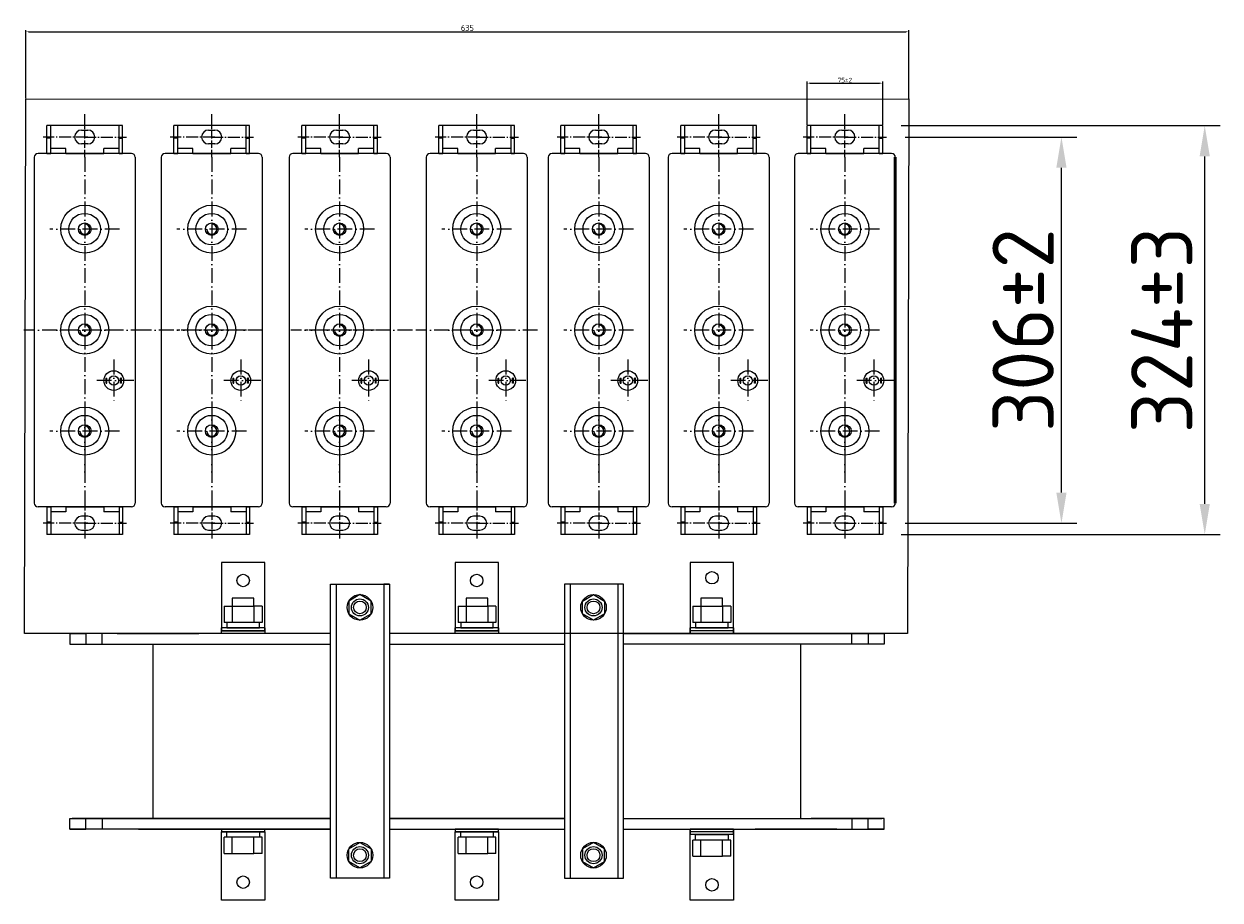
# Model space of a CAD drawing. Header units: millimetres. Extents: x -1183 to 1924, y -376 to 1439.
# Tile 1 of 6: x -1183 to -207, y -376 to 338. Entities that reach past the tile are written whole.
import ezdxf

# ---------------------------------------------------------------- set-up
doc = ezdxf.new("R2010")
doc.units = ezdxf.units.MM
for name, pattern in [('ACAD_ISO10W100', [18, 12, -3, 0, -3]), ('GEN7', [13.75, 9.75, -1.5, 1, -1.5]), ('GEN7A', [7.625, 6, -0.75, 0.125, -0.75])]:
    doc.linetypes.add(name, pattern=pattern)
doc.layers.get('0').update_dxf_attribs({"lineweight": 50})
doc.layers.add('02细实线', color=3, linetype='Continuous', lineweight=15)
doc.layers.add('05细中心线', color=7, linetype='ACAD_ISO10W100', lineweight=15)
doc.layers.add('7', color=4, linetype='GEN7')
doc.layers.add('7A', color=4, linetype='GEN7A')
doc.styles.add('GOST-2.304_Type-B', font='GOST Common.ttf')
doc.dimstyles.new('ISO-25', dxfattribs={"dimtxt": 5, "dimasz": 2.5, "dimexe": 1.25, "dimexo": 0.625, "dimtad": 1, "dimtoh": 1, "dimdec": 0, "dimtxsty": 'GOST-2.304_Type-B', "dimcen": 2.5, "dimadec": 0, "dimazin": 0, "dimtfac": 1, "dimtdec": 0, "dimtmove": 1, "dimatfit": 3, "dimfxl": 1, "dimarcsym": 0})

# ---------------------------------------------------------------- blocks, each defined once
blk = doc.blocks.new('*D184')
at = {"color": 0, "lineweight": -2}
for p, q in [((-1180.96, 277.27), (-1180.96, 332.86)), ((-1178.46, 331.61), (-463.65, 331.61)), ((-461.15, 277.31), (-461.15, 332.86))]:
    blk.add_line(p, q, dxfattribs=at)
at = {"color": 0}
for points in [[(-1178.46, 332.03), (-1178.46, 331.19), (-1180.96, 331.61)], [(-463.65, 332.03), (-463.65, 331.19), (-461.15, 331.61)]]:
    blk.add_solid(points, dxfattribs=at)
at = {"layer": 'Defpoints', "color": 0}
for p in [(-461.15, 331.61), (-1180.96, 276.65), (-461.15, 276.69)]:
    blk.add_point(p, dxfattribs=at)
at = {"color": 0, "lineweight": 0, "insert": (-821.05, 334.74), "char_height": 5, "attachment_point": 5, "style": 'GOST-2.304_Type-B'}
blk.add_mtext('635', dxfattribs=at)
blk = doc.blocks.new('*D236')
at = {"color": 0, "lineweight": -2, "transparency": 16777216}
for p, q in [((-464.18, 245.86), (-324.21, 245.86)), ((-336.71, -43.88), (-336.71, 220.86)), ((-464.18, -68.88), (-324.21, -68.88))]:
    blk.add_line(p, q, dxfattribs=at)
at = {"color": 0, "transparency": 16777216}
for points in [[(-340.88, 220.86), (-332.54, 220.86), (-336.71, 245.86)], [(-340.88, -43.88), (-332.54, -43.88), (-336.71, -68.88)]]:
    blk.add_solid(points, dxfattribs=at)
at = {"layer": 'Defpoints', "color": 0, "transparency": 16777216}
for p in [(-470.43, 245.86), (-336.71, 245.86), (-470.43, -68.88)]:
    blk.add_point(p, dxfattribs=at)
at = {"color": 0, "lineweight": 0, "transparency": 16777216, "insert": (-367.96, 88.49), "char_height": 50, "attachment_point": 5, "rotation": 90, "style": 'GOST-2.304_Type-B'}
blk.add_mtext('306±2', dxfattribs=at)
blk = doc.blocks.new('*D235')
at = {"color": 0, "lineweight": -2, "transparency": 16777216}
for p, q in [((-467.27, 255.12), (-207.38, 255.12)), ((-219.88, -53.14), (-219.88, 230.12)), ((-467.27, -78.14), (-207.38, -78.14))]:
    blk.add_line(p, q, dxfattribs=at)
at = {"color": 0, "transparency": 16777216}
for points in [[(-224.05, 230.12), (-215.72, 230.12), (-219.88, 255.12)], [(-224.05, -53.14), (-215.72, -53.14), (-219.88, -78.14)]]:
    blk.add_solid(points, dxfattribs=at)
at = {"layer": 'Defpoints', "color": 0, "transparency": 16777216}
for p in [(-473.52, 255.12), (-219.88, 255.12), (-473.52, -78.14)]:
    blk.add_point(p, dxfattribs=at)
at = {"color": 0, "lineweight": 0, "transparency": 16777216, "insert": (-254.88, 88.49), "char_height": 50, "attachment_point": 5, "rotation": 90, "style": 'GOST-2.304_Type-B'}
blk.add_mtext('324±3', dxfattribs=at)
blk = doc.blocks.new('*D185')
at = {"color": 0, "lineweight": -2}
for p, q in [((-544.14, 255.75), (-544.14, 290.99)), ((-541.64, 289.74), (-484.93, 289.74)), ((-482.43, 255.75), (-482.43, 290.99))]:
    blk.add_line(p, q, dxfattribs=at)
at = {"color": 0}
for points in [[(-541.64, 290.16), (-541.64, 289.33), (-544.14, 289.74)], [(-484.93, 290.16), (-484.93, 289.33), (-482.43, 289.74)]]:
    blk.add_solid(points, dxfattribs=at)
at = {"layer": 'Defpoints', "color": 0}
for p in [(-482.43, 289.74), (-544.14, 255.12), (-482.43, 255.12)]:
    blk.add_point(p, dxfattribs=at)
at = {"color": 0, "lineweight": 0, "insert": (-513.28, 292.24), "char_height": 5, "attachment_point": 5, "style": 'GOST-2.304_Type-B'}
blk.add_mtext('{\\H0.75x;75±2}', dxfattribs=at)

msp = doc.modelspace()

# ---------------------------------------------------------------- linework, layer by layer
at = {"lineweight": 0}
for p, q in [((-1132.98, 258.21), (-1132.98, 264.38)), ((-1029.44, 258.21), (-1029.44, 264.38)), ((-925.19, 258.21), (-925.19, 264.38)), ((-813.43, 258.21), (-813.43, 264.38)), ((-713.91, 258.21), (-713.91, 264.38)), ((-616.15, 258.21), (-616.15, 264.38)), ((-513.28, 258.21), (-513.28, 264.38)), ((-1174.12, 229.41), (-1174.12, -52.43)), ((-1094.92, 232.49), (-1171.04, 232.49)), ((-1091.84, 229.41), (-1091.84, -52.43)), ((-1070.58, 229.41), (-1070.58, -52.43)), ((-991.38, 232.49), (-1067.5, 232.49)), ((-988.3, 229.41), (-988.3, -52.43)), ((-966.34, 229.41), (-966.34, -52.43)), ((-887.14, 232.49), (-963.25, 232.49)), ((-884.05, 229.41), (-884.05, -52.43)), ((-854.57, 229.41), (-854.57, -52.43)), ((-775.37, 232.49), (-851.48, 232.49)), ((-772.28, 229.41), (-772.28, -52.43)), ((-755.06, 229.41), (-755.06, -52.43)), ((-675.85, 232.49), (-751.97, 232.49)), ((-672.77, 229.41), (-672.77, -52.43)), ((-657.29, 229.41), (-657.29, -52.43)), ((-578.09, 232.49), (-654.21, 232.49)), ((-575.01, 229.41), (-575.01, -52.43)), ((-554.43, 229.41), (-554.43, -52.43)), ((-475.23, 232.49), (-551.34, 232.49)), ((-1132.98, -7.25), (-1132.98, -13.42)), ((-1029.44, -7.25), (-1029.44, -13.42)), ((-925.19, -7.25), (-925.19, -13.42)), ((-813.43, -7.25), (-813.43, -13.42)), ((-713.91, -7.25), (-713.91, -13.42)), ((-616.15, -7.25), (-616.15, -13.42)), ((-513.28, -7.25), (-513.28, -13.42)), ((-1094.92, -55.51), (-1171.04, -55.51)), ((-991.38, -55.51), (-1067.5, -55.51)), ((-887.14, -55.51), (-963.25, -55.51)), ((-775.37, -55.51), (-851.48, -55.51)), ((-675.85, -55.51), (-751.97, -55.51)), ((-578.09, -55.51), (-654.21, -55.51)), ((-475.23, -55.51), (-551.34, -55.51)), ((-928.1, -118.6), (-928.1, -358.23)), ((-884.59, -118.6), (-889.19, -118.6)), ((-889.19, -118.6), (-889.19, -358.23)), ((-737.25, -118.6), (-737.25, -358.23)), ((-698.34, -118.6), (-698.34, -358.23)), ((-995.03, -129.95), (-1012.68, -129.95)), ((-1012.68, -129.95), (-1012.68, -136.56)), ((-995.03, -136.56), (-995.03, -129.95)), ((-804.39, -129.95), (-822.04, -129.95)), ((-822.04, -129.95), (-822.04, -136.56)), ((-804.39, -136.56), (-804.39, -129.95)), ((-612.93, -129.95), (-630.58, -129.95)), ((-630.58, -129.95), (-630.58, -136.56)), ((-612.93, -136.56), (-612.93, -129.95)), ((-1019.3, -136.56), (-1012.68, -136.56)), ((-1019.3, -136.56), (-1019.3, -136.56)), ((-1019.3, -136.56), (-1019.3, -149.8)), ((-1012.68, -136.56), (-1012.68, -149.8)), ((-1012.68, -136.56), (-995.03, -136.56)), ((-988.42, -136.56), (-995.03, -136.56)), ((-995.03, -136.56), (-995.03, -149.8)), ((-988.42, -136.56), (-988.42, -149.8)), ((-828.66, -136.56), (-822.04, -136.56)), ((-828.66, -136.56), (-828.66, -136.56)), ((-828.66, -136.56), (-828.66, -149.8)), ((-822.04, -136.56), (-822.04, -149.8)), ((-822.04, -136.56), (-804.39, -136.56)), ((-797.77, -136.56), (-804.39, -136.56)), ((-804.39, -136.56), (-804.39, -149.8)), ((-797.77, -136.56), (-797.77, -149.8)), ((-637.2, -136.56), (-630.58, -136.56)), ((-637.2, -136.56), (-637.2, -136.56)), ((-637.2, -136.56), (-637.2, -149.8)), ((-630.58, -136.56), (-630.58, -149.8)), ((-630.58, -136.56), (-612.93, -136.56)), ((-606.31, -136.56), (-612.93, -136.56)), ((-612.93, -136.56), (-612.93, -149.8)), ((-606.31, -136.56), (-606.31, -149.8)), ((-1021.51, -156.42), (-1021.51, -154.21)), ((-986.21, -154.21), (-1021.51, -154.21)), ((-988.42, -149.8), (-1019.3, -149.8)), ((-986.21, -154.21), (-986.21, -156.42)), ((-830.87, -156.42), (-830.87, -154.21)), ((-795.57, -154.21), (-830.87, -154.21)), ((-797.77, -149.8), (-828.66, -149.8)), ((-795.57, -154.21), (-795.57, -156.42)), ((-639.4, -156.42), (-639.4, -154.21)), ((-604.1, -154.21), (-639.4, -154.21)), ((-606.31, -149.8), (-637.2, -149.8)), ((-604.1, -154.21), (-604.1, -156.42)), ((-932.69, -158.63), (-1145.25, -158.63)), ((-1145.25, -158.63), (-1132.02, -158.63)), ((-1145.25, -158.63), (-1145.25, -167.45)), ((-1132.02, -158.63), (-1132.02, -167.45)), ((-1118.78, -167.45), (-1118.78, -158.63)), ((-1106.64, -158.63), (-1040.09, -158.63)), ((-986.21, -156.42), (-1021.51, -156.42)), ((-1021.51, -158.63), (-1021.51, -156.42)), ((-986.21, -158.63), (-1021.51, -158.63)), ((-986.21, -156.42), (-986.21, -158.63)), ((-741.84, -158.63), (-884.59, -158.63)), ((-795.57, -156.42), (-830.87, -156.42)), ((-830.87, -158.63), (-830.87, -156.42)), ((-795.57, -158.63), (-830.87, -158.63)), ((-795.57, -156.42), (-795.57, -158.63)), ((-540.72, -158.63), (-693.74, -158.63)), ((-693.74, -158.63), (-481.18, -158.63)), ((-604.1, -156.42), (-639.4, -156.42)), ((-639.4, -158.63), (-639.4, -156.42)), ((-604.1, -158.63), (-639.4, -158.63)), ((-604.1, -156.42), (-604.1, -158.63)), ((-519.8, -158.63), (-586.35, -158.63)), ((-507.66, -167.45), (-507.66, -158.63)), ((-481.18, -158.63), (-494.42, -158.63)), ((-494.42, -158.63), (-494.42, -167.45)), ((-481.18, -158.63), (-481.18, -167.45)), ((-1145.25, -167.45), (-1077.14, -167.45)), ((-1132.02, -167.45), (-1118.78, -167.45)), ((-1132.02, -167.45), (-1118.78, -167.45)), ((-481.18, -167.45), (-549.29, -167.45)), ((-494.42, -167.45), (-507.66, -167.45)), ((-494.42, -167.45), (-507.66, -167.45)), ((-1145.25, -309.38), (-1089.1, -309.38)), ((-1145.25, -318.21), (-1145.25, -309.38)), ((-932.69, -309.38), (-1143.34, -309.38)), ((-1132.02, -318.21), (-1132.02, -309.38)), ((-1132.02, -309.38), (-1118.78, -309.38)), ((-1132.02, -309.38), (-1118.78, -309.38)), ((-1118.78, -309.38), (-1118.78, -318.21)), ((-1089.1, -309.38), (-932.69, -309.38)), ((-884.59, -309.38), (-741.84, -309.38)), ((-693.74, -309.38), (-483.09, -309.38)), ((-481.18, -309.38), (-540.72, -309.38)), ((-494.42, -309.38), (-507.66, -309.38)), ((-494.42, -309.38), (-507.66, -309.38)), ((-507.66, -309.38), (-507.66, -318.21)), ((-494.42, -318.21), (-494.42, -309.38)), ((-481.18, -318.21), (-481.18, -309.38)), ((-932.69, -318.21), (-1145.25, -318.21)), ((-1145.25, -318.21), (-1132.02, -318.21)), ((-932.69, -318.21), (-1143.34, -318.21)), ((-1089.1, -318.21), (-932.69, -318.21)), ((-986.21, -318.21), (-1021.51, -318.21)), ((-1021.51, -318.21), (-1021.51, -320.41)), ((-986.21, -320.41), (-1021.51, -320.41)), ((-986.21, -320.41), (-986.21, -318.21)), ((-884.59, -318.21), (-741.84, -318.21)), ((-795.57, -318.21), (-830.87, -318.21)), ((-830.87, -318.21), (-830.87, -320.41)), ((-795.57, -320.41), (-830.87, -320.41)), ((-795.57, -320.41), (-795.57, -318.21)), ((-693.74, -318.21), (-483.09, -318.21)), ((-693.74, -318.21), (-481.18, -318.21)), ((-604.1, -318.21), (-639.41, -318.21)), ((-639.41, -318.21), (-639.41, -320.41)), ((-604.1, -320.41), (-639.41, -320.41)), ((-639.41, -320.41), (-639.41, -322.62)), ((-604.1, -320.41), (-604.1, -318.21)), ((-604.1, -322.62), (-604.1, -320.41)), ((-519.8, -318.21), (-586.35, -318.21)), ((-481.18, -318.21), (-494.42, -318.21)), ((-1019.31, -338.06), (-1019.31, -324.82)), ((-988.42, -324.82), (-1019.31, -324.82)), ((-1012.69, -338.06), (-1012.69, -324.82)), ((-995.04, -338.06), (-995.04, -324.82)), ((-988.42, -338.06), (-988.42, -324.82)), ((-828.67, -338.06), (-828.67, -324.82)), ((-797.78, -324.82), (-828.67, -324.82)), ((-822.05, -338.06), (-822.05, -324.82)), ((-804.4, -338.06), (-804.4, -324.82)), ((-797.78, -338.06), (-797.78, -324.82)), ((-604.1, -322.62), (-639.41, -322.62)), ((-637.2, -340.27), (-637.2, -327.03)), ((-606.31, -327.03), (-637.2, -327.03)), ((-630.58, -340.27), (-630.58, -327.03)), ((-612.93, -340.27), (-612.93, -327.03)), ((-606.31, -340.27), (-606.31, -327.03)), ((-1019.31, -338.06), (-1012.69, -338.06)), ((-1019.31, -338.06), (-1019.31, -338.06)), ((-1012.69, -338.06), (-995.04, -338.06)), ((-988.42, -338.06), (-995.04, -338.06)), ((-828.67, -338.06), (-822.05, -338.06)), ((-828.67, -338.06), (-828.67, -338.06)), ((-822.05, -338.06), (-804.4, -338.06)), ((-797.78, -338.06), (-804.4, -338.06)), ((-637.2, -340.27), (-630.58, -340.27)), ((-637.2, -340.27), (-637.2, -340.27)), ((-630.58, -340.27), (-612.93, -340.27)), ((-606.31, -340.27), (-612.93, -340.27))]:
    msp.add_line(p, q, dxfattribs=at)
at = {"color": 0, "lineweight": 0}
for p, q in [((-1163.84, 232.49), (-1163.84, 255.12)), ((-1102.12, 255.12), (-1163.84, 255.12)), ((-1160.66, 232.49), (-1160.66, 254.73)), ((-1105.01, 232.49), (-1105.01, 255.12)), ((-1102.12, 232.49), (-1102.12, 255.12)), ((-1060.3, 232.49), (-1060.3, 255.12)), ((-998.58, 255.12), (-1060.3, 255.12)), ((-1057.12, 232.49), (-1057.12, 254.73)), ((-1001.47, 232.49), (-1001.47, 255.12)), ((-998.58, 232.49), (-998.58, 255.12)), ((-956.05, 232.49), (-956.05, 255.12)), ((-894.34, 255.12), (-956.05, 255.12)), ((-952.87, 232.49), (-952.87, 254.73)), ((-897.22, 232.49), (-897.22, 255.12)), ((-894.34, 232.49), (-894.34, 255.12)), ((-844.28, 232.49), (-844.28, 255.12)), ((-782.57, 255.12), (-844.28, 255.12)), ((-841.1, 232.49), (-841.1, 254.73)), ((-785.45, 232.49), (-785.45, 255.12)), ((-782.57, 232.49), (-782.57, 255.12)), ((-744.77, 232.49), (-744.77, 255.12)), ((-683.05, 255.12), (-744.77, 255.12)), ((-741.59, 232.49), (-741.59, 254.73)), ((-685.94, 232.49), (-685.94, 255.12)), ((-683.05, 232.49), (-683.05, 255.12)), ((-647.01, 232.49), (-647.01, 255.12)), ((-585.29, 255.12), (-647.01, 255.12)), ((-643.83, 232.49), (-643.83, 254.73)), ((-588.17, 232.49), (-588.17, 255.12)), ((-585.29, 232.49), (-585.29, 255.12)), ((-544.14, 232.49), (-544.14, 255.12)), ((-482.43, 255.12), (-544.14, 255.12)), ((-540.96, 232.49), (-540.96, 254.73)), ((-485.31, 232.49), (-485.31, 255.12)), ((-482.43, 232.49), (-482.43, 255.12)), ((-1160.66, 244.84), (-1163.84, 244.84)), ((-1160.66, 232.49), (-1160.66, 244.84)), ((-1135.55, 251.52), (-1130.41, 251.52)), ((-1105.01, 232.49), (-1105.01, 244.84)), ((-1105.01, 244.84), (-1102.12, 244.84)), ((-1102.12, 232.49), (-1102.12, 245.35)), ((-1057.12, 244.84), (-1060.3, 244.84)), ((-1057.12, 232.49), (-1057.12, 244.84)), ((-1032.01, 251.52), (-1026.87, 251.52)), ((-1001.47, 232.49), (-1001.47, 244.84)), ((-1001.47, 244.84), (-998.58, 244.84)), ((-998.58, 232.49), (-998.58, 245.35)), ((-952.87, 244.84), (-956.05, 244.84)), ((-952.87, 232.49), (-952.87, 244.84)), ((-927.77, 251.52), (-922.62, 251.52)), ((-897.22, 232.49), (-897.22, 244.84)), ((-897.22, 244.84), (-894.34, 244.84)), ((-894.34, 232.49), (-894.34, 245.35)), ((-841.1, 244.84), (-844.28, 244.84)), ((-841.1, 232.49), (-841.1, 244.84)), ((-816, 251.52), (-810.85, 251.52)), ((-785.45, 232.49), (-785.45, 244.84)), ((-785.45, 244.84), (-782.57, 244.84)), ((-782.57, 232.49), (-782.57, 245.35)), ((-741.59, 244.84), (-744.77, 244.84)), ((-741.59, 232.49), (-741.59, 244.84)), ((-716.48, 251.52), (-711.34, 251.52)), ((-685.94, 232.49), (-685.94, 244.84)), ((-685.94, 244.84), (-683.05, 244.84)), ((-683.05, 232.49), (-683.05, 245.35)), ((-643.83, 244.84), (-647.01, 244.84)), ((-643.83, 232.49), (-643.83, 244.84)), ((-618.72, 251.52), (-613.58, 251.52)), ((-588.17, 232.49), (-588.17, 244.84)), ((-588.17, 244.84), (-585.29, 244.84)), ((-585.29, 232.49), (-585.29, 245.35)), ((-540.96, 244.84), (-544.14, 244.84)), ((-540.96, 232.49), (-540.96, 244.84)), ((-515.86, 251.52), (-510.71, 251.52)), ((-485.31, 232.49), (-485.31, 244.84)), ((-485.31, 244.84), (-482.43, 244.84)), ((-482.43, 232.49), (-482.43, 245.35)), ((-1148.41, 236.61), (-1160.66, 236.61)), ((-1148.41, 232.49), (-1148.41, 236.61)), ((-1130.41, 240.21), (-1135.55, 240.21)), ((-1117.55, 232.49), (-1117.55, 236.61)), ((-1105.01, 236.61), (-1117.55, 236.61)), ((-1105.01, 232.49), (-1105.01, 236.61)), ((-1044.87, 236.61), (-1057.12, 236.61)), ((-1044.87, 232.49), (-1044.87, 236.61)), ((-1026.87, 240.21), (-1032.01, 240.21)), ((-1014.01, 232.49), (-1014.01, 236.61)), ((-1001.47, 236.61), (-1014.01, 236.61)), ((-1001.47, 232.49), (-1001.47, 236.61)), ((-940.62, 236.61), (-952.87, 236.61)), ((-940.62, 232.49), (-940.62, 236.61)), ((-922.62, 240.21), (-927.77, 240.21)), ((-909.77, 232.49), (-909.77, 236.61)), ((-897.22, 236.61), (-909.77, 236.61)), ((-897.22, 232.49), (-897.22, 236.61)), ((-828.85, 236.61), (-841.1, 236.61)), ((-828.85, 232.49), (-828.85, 236.61)), ((-810.85, 240.21), (-816, 240.21)), ((-798, 232.49), (-798, 236.61)), ((-785.45, 236.61), (-798, 236.61)), ((-785.45, 232.49), (-785.45, 236.61)), ((-729.34, 236.61), (-741.59, 236.61)), ((-729.34, 232.49), (-729.34, 236.61)), ((-711.34, 240.21), (-716.48, 240.21)), ((-698.48, 232.49), (-698.48, 236.61)), ((-685.94, 236.61), (-698.48, 236.61)), ((-685.94, 232.49), (-685.94, 236.61)), ((-631.58, 236.61), (-643.83, 236.61)), ((-631.58, 232.49), (-631.58, 236.61)), ((-613.58, 240.21), (-618.72, 240.21)), ((-600.72, 232.49), (-600.72, 236.61)), ((-588.17, 236.61), (-600.72, 236.61)), ((-588.17, 232.49), (-588.17, 236.61)), ((-528.71, 236.61), (-540.96, 236.61)), ((-528.71, 232.49), (-528.71, 236.61)), ((-510.71, 240.21), (-515.86, 240.21)), ((-497.86, 232.49), (-497.86, 236.61)), ((-485.31, 236.61), (-497.86, 236.61)), ((-485.31, 232.49), (-485.31, 236.61)), ((-1163.84, 232.49), (-1160.66, 232.49)), ((-1148.41, 232.49), (-1117.55, 232.49)), ((-1132.98, 232.49), (-1148.41, 232.49)), ((-1105.01, 232.49), (-1102.12, 232.49)), ((-1060.3, 232.49), (-1057.12, 232.49)), ((-1044.87, 232.49), (-1014.01, 232.49)), ((-1029.44, 232.49), (-1044.87, 232.49)), ((-1001.47, 232.49), (-998.58, 232.49)), ((-956.05, 232.49), (-952.87, 232.49)), ((-940.62, 232.49), (-909.77, 232.49)), ((-925.19, 232.49), (-940.62, 232.49)), ((-897.22, 232.49), (-894.34, 232.49)), ((-844.28, 232.49), (-841.1, 232.49)), ((-828.85, 232.49), (-798, 232.49)), ((-813.43, 232.49), (-828.85, 232.49)), ((-785.45, 232.49), (-782.57, 232.49)), ((-744.77, 232.49), (-741.59, 232.49)), ((-729.34, 232.49), (-698.48, 232.49)), ((-713.91, 232.49), (-729.34, 232.49)), ((-685.94, 232.49), (-683.05, 232.49)), ((-647.01, 232.49), (-643.83, 232.49)), ((-631.58, 232.49), (-600.72, 232.49)), ((-616.15, 232.49), (-631.58, 232.49)), ((-588.17, 232.49), (-585.29, 232.49)), ((-544.14, 232.49), (-540.96, 232.49)), ((-528.71, 232.49), (-497.86, 232.49)), ((-513.28, 232.49), (-528.71, 232.49)), ((-485.31, 232.49), (-482.43, 232.49)), ((-1115.55, 45.36), (-1115.55, 49.47)), ((-1115.55, 49.47), (-1114.86, 49.47)), ((-1114.86, 45.36), (-1114.86, 49.47)), ((-1103.77, 45.36), (-1103.77, 49.47)), ((-1103.08, 49.47), (-1103.77, 49.47)), ((-1103.08, 45.36), (-1103.08, 49.47)), ((-1012.01, 45.36), (-1012.01, 49.47)), ((-1012.01, 49.47), (-1011.32, 49.47)), ((-1011.32, 45.36), (-1011.32, 49.47)), ((-1000.23, 45.36), (-1000.23, 49.47)), ((-999.54, 49.47), (-1000.23, 49.47)), ((-999.54, 45.36), (-999.54, 49.47)), ((-907.76, 45.36), (-907.76, 49.47)), ((-907.76, 49.47), (-907.08, 49.47)), ((-907.08, 45.36), (-907.08, 49.47)), ((-895.98, 45.36), (-895.98, 49.47)), ((-895.29, 49.47), (-895.98, 49.47)), ((-895.29, 45.36), (-895.29, 49.47)), ((-795.99, 45.36), (-795.99, 49.47)), ((-795.99, 49.47), (-795.31, 49.47)), ((-795.31, 45.36), (-795.31, 49.47)), ((-784.21, 45.36), (-784.21, 49.47)), ((-783.53, 49.47), (-784.21, 49.47)), ((-783.53, 45.36), (-783.53, 49.47)), ((-696.48, 45.36), (-696.48, 49.47)), ((-696.48, 49.47), (-695.79, 49.47)), ((-695.79, 45.36), (-695.79, 49.47)), ((-684.7, 45.36), (-684.7, 49.47)), ((-684.01, 49.47), (-684.7, 49.47)), ((-684.01, 45.36), (-684.01, 49.47)), ((-598.72, 45.36), (-598.72, 49.47)), ((-598.72, 49.47), (-598.03, 49.47)), ((-598.03, 45.36), (-598.03, 49.47)), ((-586.93, 45.36), (-586.93, 49.47)), ((-586.25, 49.47), (-586.93, 49.47)), ((-586.25, 45.36), (-586.25, 49.47)), ((-495.85, 45.36), (-495.85, 49.47)), ((-495.85, 49.47), (-495.17, 49.47)), ((-495.17, 45.36), (-495.17, 49.47)), ((-484.07, 45.36), (-484.07, 49.47)), ((-483.38, 49.47), (-484.07, 49.47)), ((-483.38, 45.36), (-483.38, 49.47)), ((-1115.55, 45.36), (-1114.86, 45.36)), ((-1103.08, 45.36), (-1103.77, 45.36)), ((-1012.01, 45.36), (-1011.32, 45.36)), ((-999.54, 45.36), (-1000.23, 45.36)), ((-907.76, 45.36), (-907.08, 45.36)), ((-895.29, 45.36), (-895.98, 45.36)), ((-795.99, 45.36), (-795.31, 45.36)), ((-783.53, 45.36), (-784.21, 45.36)), ((-696.48, 45.36), (-695.79, 45.36)), ((-684.01, 45.36), (-684.7, 45.36)), ((-598.72, 45.36), (-598.03, 45.36)), ((-586.25, 45.36), (-586.93, 45.36)), ((-495.85, 45.36), (-495.17, 45.36)), ((-483.38, 45.36), (-484.07, 45.36)), ((-1163.84, -55.51), (-1163.84, -78.14)), ((-1163.84, -55.51), (-1160.66, -55.51)), ((-1160.66, -55.51), (-1160.66, -77.75)), ((-1160.66, -55.51), (-1160.66, -67.86)), ((-1148.41, -55.51), (-1117.55, -55.51)), ((-1148.41, -55.51), (-1148.41, -59.63)), ((-1132.98, -55.51), (-1148.41, -55.51)), ((-1117.55, -55.51), (-1117.55, -59.63)), ((-1105.01, -55.51), (-1105.01, -78.14)), ((-1105.01, -55.51), (-1105.01, -67.86)), ((-1105.01, -55.51), (-1105.01, -59.63)), ((-1105.01, -55.51), (-1102.12, -55.51)), ((-1102.12, -55.51), (-1102.12, -78.14)), ((-1102.12, -55.51), (-1102.12, -68.37)), ((-1060.3, -55.51), (-1060.3, -78.14)), ((-1060.3, -55.51), (-1057.12, -55.51)), ((-1057.12, -55.51), (-1057.12, -77.75)), ((-1057.12, -55.51), (-1057.12, -67.86)), ((-1044.87, -55.51), (-1014.01, -55.51)), ((-1044.87, -55.51), (-1044.87, -59.63)), ((-1029.44, -55.51), (-1044.87, -55.51)), ((-1014.01, -55.51), (-1014.01, -59.63)), ((-1001.47, -55.51), (-1001.47, -78.14)), ((-1001.47, -55.51), (-1001.47, -67.86)), ((-1001.47, -55.51), (-1001.47, -59.63)), ((-1001.47, -55.51), (-998.58, -55.51)), ((-998.58, -55.51), (-998.58, -78.14)), ((-998.58, -55.51), (-998.58, -68.37)), ((-956.05, -55.51), (-956.05, -78.14)), ((-956.05, -55.51), (-952.87, -55.51)), ((-952.87, -55.51), (-952.87, -77.75)), ((-952.87, -55.51), (-952.87, -67.86)), ((-940.62, -55.51), (-909.77, -55.51)), ((-940.62, -55.51), (-940.62, -59.63)), ((-925.19, -55.51), (-940.62, -55.51)), ((-909.77, -55.51), (-909.77, -59.63)), ((-897.22, -55.51), (-897.22, -78.14)), ((-897.22, -55.51), (-897.22, -67.86)), ((-897.22, -55.51), (-897.22, -59.63)), ((-897.22, -55.51), (-894.34, -55.51)), ((-894.34, -55.51), (-894.34, -78.14)), ((-894.34, -55.51), (-894.34, -68.37)), ((-844.28, -55.51), (-844.28, -78.14)), ((-844.28, -55.51), (-841.1, -55.51)), ((-841.1, -55.51), (-841.1, -77.75)), ((-841.1, -55.51), (-841.1, -67.86)), ((-828.85, -55.51), (-798, -55.51)), ((-828.85, -55.51), (-828.85, -59.63)), ((-813.43, -55.51), (-828.85, -55.51)), ((-798, -55.51), (-798, -59.63)), ((-785.45, -55.51), (-785.45, -78.14)), ((-785.45, -55.51), (-785.45, -67.86)), ((-785.45, -55.51), (-785.45, -59.63)), ((-785.45, -55.51), (-782.57, -55.51)), ((-782.57, -55.51), (-782.57, -78.14)), ((-782.57, -55.51), (-782.57, -68.37)), ((-744.77, -55.51), (-744.77, -78.14)), ((-744.77, -55.51), (-741.59, -55.51)), ((-741.59, -55.51), (-741.59, -77.75)), ((-741.59, -55.51), (-741.59, -67.86)), ((-729.34, -55.51), (-698.48, -55.51)), ((-729.34, -55.51), (-729.34, -59.63)), ((-713.91, -55.51), (-729.34, -55.51)), ((-698.48, -55.51), (-698.48, -59.63)), ((-685.94, -55.51), (-685.94, -78.14)), ((-685.94, -55.51), (-685.94, -67.86)), ((-685.94, -55.51), (-685.94, -59.63)), ((-685.94, -55.51), (-683.05, -55.51)), ((-683.05, -55.51), (-683.05, -78.14)), ((-683.05, -55.51), (-683.05, -68.37)), ((-647.01, -55.51), (-647.01, -78.14)), ((-647.01, -55.51), (-643.83, -55.51)), ((-643.83, -55.51), (-643.83, -77.75)), ((-643.83, -55.51), (-643.83, -67.86)), ((-631.58, -55.51), (-600.72, -55.51)), ((-631.58, -55.51), (-631.58, -59.63)), ((-616.15, -55.51), (-631.58, -55.51)), ((-600.72, -55.51), (-600.72, -59.63)), ((-588.17, -55.51), (-588.17, -78.14)), ((-588.17, -55.51), (-588.17, -67.86)), ((-588.17, -55.51), (-588.17, -59.63)), ((-588.17, -55.51), (-585.29, -55.51)), ((-585.29, -55.51), (-585.29, -78.14)), ((-585.29, -55.51), (-585.29, -68.37)), ((-544.14, -55.51), (-544.14, -78.14)), ((-544.14, -55.51), (-540.96, -55.51)), ((-540.96, -55.51), (-540.96, -77.75)), ((-540.96, -55.51), (-540.96, -67.86)), ((-528.71, -55.51), (-497.86, -55.51)), ((-528.71, -55.51), (-528.71, -59.63)), ((-513.28, -55.51), (-528.71, -55.51)), ((-497.86, -55.51), (-497.86, -59.63)), ((-485.31, -55.51), (-485.31, -78.14)), ((-485.31, -55.51), (-485.31, -67.86)), ((-485.31, -55.51), (-485.31, -59.63)), ((-485.31, -55.51), (-482.43, -55.51)), ((-482.43, -55.51), (-482.43, -78.14)), ((-482.43, -55.51), (-482.43, -68.37)), ((-1160.66, -67.86), (-1163.84, -67.86)), ((-1148.41, -59.63), (-1160.66, -59.63)), ((-1130.41, -63.23), (-1135.55, -63.23)), ((-1105.01, -59.63), (-1117.55, -59.63)), ((-1105.01, -67.86), (-1102.12, -67.86)), ((-1057.12, -67.86), (-1060.3, -67.86)), ((-1044.87, -59.63), (-1057.12, -59.63)), ((-1026.87, -63.23), (-1032.01, -63.23)), ((-1001.47, -59.63), (-1014.01, -59.63)), ((-1001.47, -67.86), (-998.58, -67.86)), ((-952.87, -67.86), (-956.05, -67.86)), ((-940.62, -59.63), (-952.87, -59.63)), ((-922.62, -63.23), (-927.77, -63.23)), ((-897.22, -59.63), (-909.77, -59.63)), ((-897.22, -67.86), (-894.34, -67.86)), ((-841.1, -67.86), (-844.28, -67.86)), ((-828.85, -59.63), (-841.1, -59.63)), ((-810.85, -63.23), (-816, -63.23)), ((-785.45, -59.63), (-798, -59.63)), ((-785.45, -67.86), (-782.57, -67.86)), ((-741.59, -67.86), (-744.77, -67.86)), ((-729.34, -59.63), (-741.59, -59.63)), ((-711.34, -63.23), (-716.48, -63.23)), ((-685.94, -59.63), (-698.48, -59.63)), ((-685.94, -67.86), (-683.05, -67.86)), ((-643.83, -67.86), (-647.01, -67.86)), ((-631.58, -59.63), (-643.83, -59.63)), ((-613.58, -63.23), (-618.72, -63.23)), ((-588.17, -59.63), (-600.72, -59.63)), ((-588.17, -67.86), (-585.29, -67.86)), ((-540.96, -67.86), (-544.14, -67.86)), ((-528.71, -59.63), (-540.96, -59.63)), ((-510.71, -63.23), (-515.86, -63.23)), ((-485.31, -59.63), (-497.86, -59.63)), ((-485.31, -67.86), (-482.43, -67.86)), ((-1135.55, -74.54), (-1130.41, -74.54)), ((-1032.01, -74.54), (-1026.87, -74.54)), ((-927.77, -74.54), (-922.62, -74.54)), ((-816, -74.54), (-810.85, -74.54)), ((-716.48, -74.54), (-711.34, -74.54)), ((-618.72, -74.54), (-613.58, -74.54)), ((-515.86, -74.54), (-510.71, -74.54)), ((-1102.12, -78.14), (-1163.84, -78.14)), ((-998.58, -78.14), (-1060.3, -78.14)), ((-894.34, -78.14), (-956.05, -78.14)), ((-782.57, -78.14), (-844.28, -78.14)), ((-683.05, -78.14), (-744.77, -78.14)), ((-585.29, -78.14), (-647.01, -78.14)), ((-482.43, -78.14), (-544.14, -78.14))]:
    msp.add_line(p, q, dxfattribs=at)
msp.add_line((-472.14, 229.41), (-472.14, -52.43))
at = {"lineweight": 0}
for points in [[(-1060.53, -158.64), (-1182.06, -158.64), (-1180.96, 276.65), (-461.15, 276.87), (-462.25, -158.64), (-782.86, -158.64)], [(-741.84, -158.63), (-884.59, -158.63)], [(-932.69, -309.38), (-1077.14, -309.38), (-1077.14, -167.45), (-932.69, -167.45)], [(-884.59, -167.45), (-741.84, -167.45)], [(-693.74, -309.38), (-549.29, -309.38), (-549.29, -167.45), (-693.74, -167.45)], [(-741.84, -309.38), (-884.59, -309.38)]]:
    msp.add_lwpolyline(points, dxfattribs=at)
for points in [[(-1021.51, -156.42), (-986.2, -156.42), (-986.2, -100.89), (-1021.51, -100.89)], [(-831.08, -156.42), (-795.77, -156.42), (-795.77, -100.89), (-831.08, -100.89)], [(-639.41, -158.63), (-604.1, -158.63), (-604.1, -100.89), (-639.41, -100.89)], [(-932.69, -118.6), (-884.59, -118.6), (-884.59, -358.23), (-932.69, -358.23)], [(-693.74, -118.6), (-741.84, -118.6), (-741.84, -358.23), (-693.74, -358.23)], [(-908.64, -147.89), (-899.61, -142.67), (-899.61, -132.25), (-908.64, -127.03), (-917.67, -132.25), (-917.67, -142.67)], [(-718.21, -147.89), (-727.24, -142.67), (-727.24, -132.25), (-718.21, -127.03), (-709.18, -132.25), (-709.18, -142.67)], [(-1017.1, -149.8), (-1017.1, -154.21), (-990.62, -154.21), (-990.62, -149.8)], [(-826.46, -149.8), (-826.46, -154.21), (-799.98, -154.21), (-799.98, -149.8)], [(-634.99, -149.8), (-634.99, -154.21), (-608.51, -154.21), (-608.51, -149.8)], [(-1021.51, -320.41), (-986.2, -320.41), (-986.2, -375.95), (-1021.51, -375.95)], [(-1017.1, -324.82), (-1017.1, -320.41), (-990.63, -320.41), (-990.63, -324.82)], [(-831.08, -320.41), (-795.77, -320.41), (-795.77, -375.95), (-831.08, -375.95)], [(-826.46, -324.82), (-826.46, -320.41), (-799.98, -320.41), (-799.98, -324.82)], [(-639.41, -318.21), (-604.1, -318.21), (-604.1, -375.95), (-639.41, -375.95)], [(-908.64, -328.94), (-899.61, -334.16), (-899.61, -344.59), (-908.64, -349.8), (-917.67, -344.59), (-917.67, -334.16)], [(-718.21, -328.94), (-727.24, -334.16), (-727.24, -344.59), (-718.21, -349.8), (-709.18, -344.59), (-709.18, -334.16)], [(-634.99, -327.03), (-634.99, -322.62), (-608.52, -322.62), (-608.52, -327.03)]]:
    msp.add_lwpolyline(points, close=True, dxfattribs=at)
for centre, radius in [((-1132.98, 170.78), 19.54), ((-1029.44, 170.78), 19.54), ((-925.19, 170.78), 19.54), ((-813.43, 170.78), 19.54), ((-713.91, 170.78), 19.54), ((-616.15, 170.78), 19.54), ((-513.28, 170.78), 19.54), ((-1132.98, 170.78), 12.86), ((-1132.98, 170.78), 5.14), ((-1029.44, 170.78), 12.86), ((-1029.44, 170.78), 5.14), ((-925.19, 170.78), 12.86), ((-925.19, 170.78), 5.14), ((-813.43, 170.78), 12.86), ((-813.43, 170.78), 5.14), ((-713.91, 170.78), 12.86), ((-713.91, 170.78), 5.14), ((-616.15, 170.78), 12.86), ((-616.15, 170.78), 5.14), ((-513.28, 170.78), 12.86), ((-513.28, 170.78), 5.14), ((-1132.98, 88.49), 19.54), ((-1029.44, 88.49), 19.54), ((-925.19, 88.49), 19.54), ((-813.43, 88.49), 19.54), ((-713.91, 88.49), 19.54), ((-616.15, 88.49), 19.54), ((-513.28, 88.49), 19.54), ((-1132.98, 88.49), 12.86), ((-1029.44, 88.49), 12.86), ((-925.19, 88.49), 12.86), ((-813.43, 88.49), 12.86), ((-713.91, 88.49), 12.86), ((-616.15, 88.49), 12.86), ((-513.28, 88.49), 12.86), ((-1132.98, 88.49), 5.14), ((-1029.44, 88.49), 5.14), ((-925.19, 88.49), 5.14), ((-813.43, 88.49), 5.14), ((-713.91, 88.49), 5.14), ((-616.15, 88.49), 5.14), ((-513.28, 88.49), 5.14), ((-1132.98, 6.2), 19.54), ((-1029.44, 6.2), 19.54), ((-925.19, 6.2), 19.54), ((-813.43, 6.2), 19.54), ((-713.91, 6.2), 19.54), ((-616.15, 6.2), 19.54), ((-513.28, 6.2), 19.54), ((-1132.98, 6.2), 12.86), ((-1132.98, 6.2), 5.14), ((-1029.44, 6.2), 12.86), ((-1029.44, 6.2), 5.14), ((-925.19, 6.2), 12.86), ((-925.19, 6.2), 5.14), ((-813.43, 6.2), 12.86), ((-813.43, 6.2), 5.14), ((-713.91, 6.2), 12.86), ((-713.91, 6.2), 5.14), ((-616.15, 6.2), 12.86), ((-616.15, 6.2), 5.14), ((-513.28, 6.2), 12.86), ((-513.28, 6.2), 5.14), ((-1003.86, -115.49), 5.08), ((-813.43, -115.49), 5.08), ((-621.62, -113.29), 5.08), ((-908.64, -137.46), 10.43), ((-908.64, -137.46), 6.95), ((-908.64, -137.46), 5.21), ((-718.21, -137.46), 10.43), ((-718.21, -137.46), 6.95), ((-718.21, -137.46), 5.21), ((-908.64, -339.37), 10.43), ((-718.21, -339.37), 10.43), ((-908.64, -339.37), 6.95), ((-908.64, -339.37), 5.21), ((-718.21, -339.37), 6.95), ((-718.21, -339.37), 5.21), ((-1003.86, -361.34), 5.08), ((-813.43, -361.34), 5.08), ((-621.62, -363.55), 5.08)]:
    msp.add_circle(centre, radius, dxfattribs=at)
at = {"color": 0, "lineweight": 0}
for centre, radius in [((-1109.32, 47.41), 8.04), ((-1109.32, 47.41), 3.76), ((-1005.77, 47.41), 8.04), ((-1005.77, 47.41), 3.76), ((-901.53, 47.41), 8.04), ((-901.53, 47.41), 3.76), ((-789.76, 47.41), 8.04), ((-789.76, 47.41), 3.76), ((-690.25, 47.41), 8.04), ((-690.25, 47.41), 3.76), ((-592.48, 47.41), 8.04), ((-592.48, 47.41), 3.76), ((-489.62, 47.41), 8.04), ((-489.62, 47.41), 3.76)]:
    msp.add_circle(centre, radius, dxfattribs=at)
for centre, start, end in [((-1135.55, 245.86), 90, 270), ((-1130.41, 245.86), 270, 90), ((-1032.01, 245.86), 90, 270), ((-1026.87, 245.86), 270, 90), ((-927.77, 245.86), 90, 270), ((-922.62, 245.86), 270, 90), ((-816, 245.86), 90, 270), ((-810.85, 245.86), 270, 90), ((-716.48, 245.86), 90, 270), ((-711.34, 245.86), 270, 90), ((-618.72, 245.86), 90, 270), ((-613.58, 245.86), 270, 90), ((-515.86, 245.86), 90, 270), ((-510.71, 245.86), 270, 90), ((-1135.55, -68.88), 90, 270), ((-1130.41, -68.88), 270, 90), ((-1032.01, -68.88), 90, 270), ((-1026.87, -68.88), 270, 90), ((-927.77, -68.88), 90, 270), ((-922.62, -68.88), 270, 90), ((-816, -68.88), 90, 270), ((-810.85, -68.88), 270, 90), ((-716.48, -68.88), 90, 270), ((-711.34, -68.88), 270, 90), ((-618.72, -68.88), 90, 270), ((-613.58, -68.88), 270, 90), ((-515.86, -68.88), 90, 270), ((-510.71, -68.88), 270, 90)]:
    msp.add_arc(centre, 5.66, start, end, dxfattribs=at)
at = {"lineweight": 0}
for centre, start, end in [((-1171.04, 229.41), 90, 180), ((-1094.92, 229.41), 0, 90), ((-1067.5, 229.41), 90, 180), ((-991.38, 229.41), 0, 90), ((-963.25, 229.41), 90, 180), ((-887.14, 229.41), 0, 90), ((-851.48, 229.41), 90, 180), ((-775.37, 229.41), 0, 90), ((-751.97, 229.41), 90, 180), ((-675.85, 229.41), 0, 90), ((-654.21, 229.41), 90, 180), ((-578.09, 229.41), 0, 90), ((-551.34, 229.41), 90, 180), ((-475.23, 229.41), 0, 90), ((-1171.04, -52.43), 180, 270), ((-1094.92, -52.43), 270, 0), ((-1067.5, -52.43), 180, 270), ((-991.38, -52.43), 270, 0), ((-963.25, -52.43), 180, 270), ((-887.14, -52.43), 270, 0), ((-851.48, -52.43), 180, 270), ((-775.37, -52.43), 270, 0), ((-751.97, -52.43), 180, 270), ((-675.85, -52.43), 270, 0), ((-654.21, -52.43), 180, 270), ((-578.09, -52.43), 270, 0), ((-551.34, -52.43), 180, 270), ((-475.23, -52.43), 270, 0)]:
    msp.add_arc(centre, 3.09, start, end, dxfattribs=at)
at = {"layer": '02细实线', "lineweight": 0}
for centre in [(-1132.98, 170.78), (-1029.44, 170.78), (-925.19, 170.78), (-813.43, 170.78), (-713.91, 170.78), (-616.15, 170.78), (-513.28, 170.78), (-1132.98, 88.49), (-1029.44, 88.49), (-925.19, 88.49), (-813.43, 88.49), (-713.91, 88.49), (-616.15, 88.49), (-513.28, 88.49), (-1132.98, 6.2), (-1029.44, 6.2), (-925.19, 6.2), (-813.43, 6.2), (-713.91, 6.2), (-616.15, 6.2), (-513.28, 6.2)]:
    msp.add_arc(centre, 4.11, 180, 90, dxfattribs=at)
at = {"layer": '05细中心线', "lineweight": 0}
for p, q in [((-1132.98, 229.41), (-1132.98, -52.43)), ((-1029.44, 229.41), (-1029.44, -52.43)), ((-925.19, 229.41), (-925.19, -52.43)), ((-813.43, 229.41), (-813.43, -52.43)), ((-713.91, 229.41), (-713.91, -52.43)), ((-616.15, 229.41), (-616.15, -52.43)), ((-513.28, 229.41), (-513.28, -52.43)), ((-1104.62, 170.78), (-1161.35, 170.78)), ((-1001.07, 170.78), (-1057.81, 170.78)), ((-896.83, 170.78), (-953.56, 170.78)), ((-785.06, 170.78), (-841.79, 170.78)), ((-685.55, 170.78), (-742.28, 170.78)), ((-587.78, 170.78), (-644.52, 170.78)), ((-484.92, 170.78), (-541.65, 170.78)), ((-1083.38, 88.49), (-1182.58, 88.49)), ((-1104.62, 88.49), (-1161.35, 88.49)), ((-988.06, 88.49), (-1087.25, 88.49)), ((-1001.07, 88.49), (-1057.81, 88.49)), ((-865.9, 88.49), (-965.1, 88.49)), ((-896.83, 88.49), (-953.56, 88.49)), ((-763.83, 88.49), (-863.02, 88.49)), ((-785.06, 88.49), (-841.79, 88.49)), ((-685.55, 88.49), (-742.28, 88.49)), ((-587.78, 88.49), (-644.52, 88.49)), ((-484.92, 88.49), (-541.65, 88.49)), ((-1109.32, 64.45), (-1109.32, 30.38)), ((-1005.77, 64.45), (-1005.77, 30.38)), ((-901.53, 64.45), (-901.53, 30.38)), ((-789.76, 64.45), (-789.76, 30.38)), ((-690.25, 64.45), (-690.25, 30.38)), ((-592.48, 64.45), (-592.48, 30.38)), ((-489.62, 64.45), (-489.62, 30.38)), ((-1132.98, 24.24), (-1132.98, -32.4)), ((-1029.44, 24.24), (-1029.44, -32.4)), ((-925.19, 24.24), (-925.19, -32.4)), ((-813.43, 24.24), (-813.43, -32.4)), ((-713.91, 24.24), (-713.91, -32.4)), ((-616.15, 24.24), (-616.15, -32.4)), ((-513.28, 24.24), (-513.28, -32.4)), ((-1104.62, 6.2), (-1161.35, 6.2)), ((-1001.07, 6.2), (-1057.81, 6.2)), ((-896.83, 6.2), (-953.56, 6.2)), ((-785.06, 6.2), (-841.79, 6.2)), ((-685.55, 6.2), (-742.28, 6.2)), ((-587.78, 6.2), (-644.52, 6.2)), ((-484.92, 6.2), (-541.65, 6.2))]:
    msp.add_line(p, q, dxfattribs=at)
at = {"layer": '05细中心线', "color": 0, "lineweight": 0}
for p, q in [((-1093.04, 47.41), (-1125.59, 47.41)), ((-989.5, 47.41), (-1022.05, 47.41)), ((-885.26, 47.41), (-917.8, 47.41)), ((-773.49, 47.41), (-806.03, 47.41)), ((-673.97, 47.41), (-706.52, 47.41)), ((-576.21, 47.41), (-608.76, 47.41)), ((-473.35, 47.41), (-505.89, 47.41))]:
    msp.add_line(p, q, dxfattribs=at)
at = {"layer": '7', "color": 0, "lineweight": 0}
for p, q in [((-1130.41, 245.86), (-1166.92, 245.86)), ((-1133.5, 245.86), (-1099.04, 245.86)), ((-1026.87, 245.86), (-1063.38, 245.86)), ((-1029.96, 245.86), (-995.5, 245.86)), ((-922.62, 245.86), (-959.14, 245.86)), ((-925.71, 245.86), (-891.25, 245.86)), ((-810.85, 245.86), (-847.37, 245.86)), ((-813.94, 245.86), (-779.48, 245.86)), ((-711.34, 245.86), (-747.86, 245.86)), ((-714.43, 245.86), (-679.97, 245.86)), ((-613.58, 245.86), (-650.09, 245.86)), ((-616.66, 245.86), (-582.21, 245.86)), ((-510.71, 245.86), (-547.23, 245.86)), ((-513.8, 245.86), (-479.34, 245.86)), ((-1130.41, -68.88), (-1166.92, -68.88)), ((-1133.5, -68.88), (-1099.04, -68.88)), ((-1026.87, -68.88), (-1063.38, -68.88)), ((-1029.96, -68.88), (-995.5, -68.88)), ((-922.62, -68.88), (-959.14, -68.88)), ((-925.71, -68.88), (-891.25, -68.88)), ((-810.85, -68.88), (-847.37, -68.88)), ((-813.94, -68.88), (-779.48, -68.88)), ((-711.34, -68.88), (-747.86, -68.88)), ((-714.43, -68.88), (-679.97, -68.88)), ((-613.58, -68.88), (-650.09, -68.88)), ((-616.66, -68.88), (-582.21, -68.88)), ((-510.71, -68.88), (-547.23, -68.88)), ((-513.8, -68.88), (-479.34, -68.88))]:
    msp.add_line(p, q, dxfattribs=at)
at = {"layer": '7A', "color": 0, "lineweight": 0}
for p, q in [((-1132.98, 229.41), (-1132.98, 258.21)), ((-1029.44, 229.41), (-1029.44, 258.21)), ((-925.19, 229.41), (-925.19, 258.21)), ((-813.43, 229.41), (-813.43, 258.21)), ((-713.91, 229.41), (-713.91, 258.21)), ((-616.15, 229.41), (-616.15, 258.21)), ((-513.28, 229.41), (-513.28, 258.21)), ((-1132.98, -52.43), (-1132.98, -81.23)), ((-1029.44, -52.43), (-1029.44, -81.23)), ((-925.19, -52.43), (-925.19, -81.23)), ((-813.43, -52.43), (-813.43, -81.23)), ((-713.91, -52.43), (-713.91, -81.23)), ((-616.15, -52.43), (-616.15, -81.23)), ((-513.28, -52.43), (-513.28, -81.23))]:
    msp.add_line(p, q, dxfattribs=at)

# ---------------------------------------------------------------- dimensions: what is measured, and where the dimension line sits
at = {"lineweight": 0}
for base, p1, p2, text, picture, middle in [((-461.15, 331.61), (-1180.96, 276.65), (-461.15, 276.69), '635', '*D184', (-821.05, 334.74)), ((-482.43, 289.74), (-544.14, 255.12), (-482.43, 255.12), '{\\H0.75x;75±2}', '*D185', (-513.28, 292.24))]:
    dim = msp.add_linear_dim(base=base, p1=p1, p2=p2, text=text, dimstyle='ISO-25', dxfattribs=at)
    dim.commit()
    dim.dimension.update_dxf_attribs({"geometry": picture, "text_midpoint": middle})
for base, p1, p2, text, picture, middle in [((-219.88, 255.12), (-473.52, -78.14), (-473.52, 255.12), '324±3', '*D235', (-223.63, 88.49)), ((-336.71, 245.86), (-470.43, -68.88), (-470.43, 245.86), '306±2', '*D236', (-336.71, 88.49))]:
    dim = msp.add_linear_dim(base=base, p1=p1, p2=p2, angle=90, text=text, dimstyle='ISO-25', dxfattribs=at)
    dim.commit()
    dim.dimension.update_dxf_attribs({"geometry": picture, "text_midpoint": middle, "dimtype": 160})

doc.saveas('drawing.dxf')
